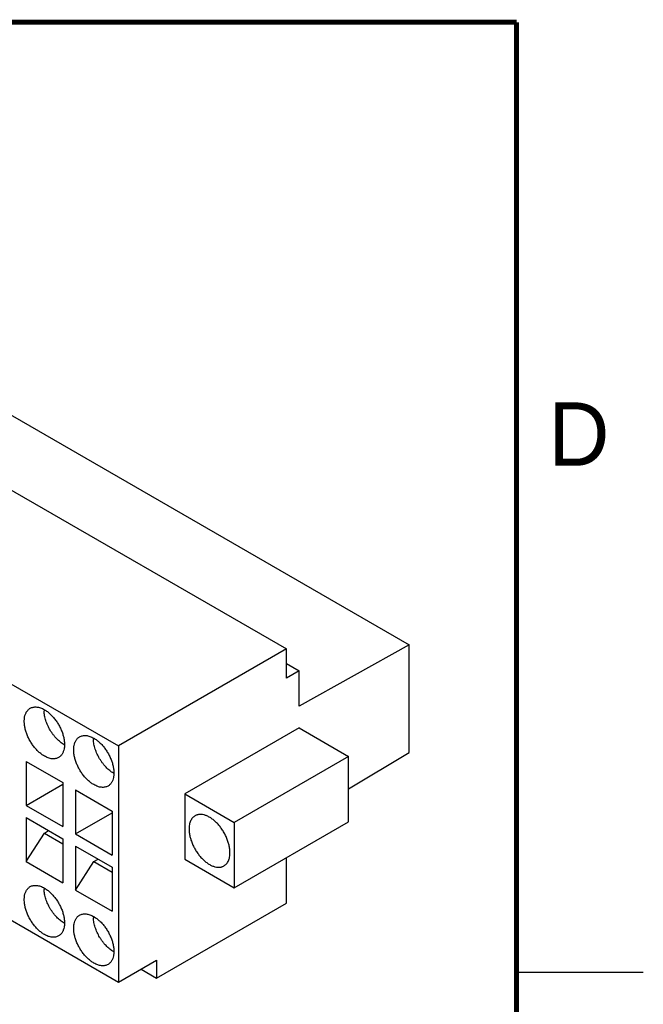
# Model space of a CAD drawing. Header units: inches. Extents: x 0 to 22, y 0 to 17.
# Tile 15 of 15: x 19.5 to 22, y 12.6 to 16.5. Entities that reach past the tile are written whole.
import ezdxf

# ---------------------------------------------------------------- set-up
doc = ezdxf.new("R2010")
doc.units = ezdxf.units.IN
doc.header["$LTSCALE"] = 1.21
doc.header["$MEASUREMENT"] = 0
doc.layers.get('0').update_dxf_attribs({"linetype": 'CONTINUOUS'})
doc.layers.add('02___PRT_ALL_AXES', color=7, linetype='CONTINUOUS')
doc.styles.add('TEXTSTYLE_2', font='txt')

msp = doc.modelspace()

# ---------------------------------------------------------------- linework, layer by layer
at = {"color": 7, "linetype": 'CONTINUOUS'}
for p, q in [((17.0842, 16.0521), (20.5919, 14.0268)), ((17.5686, 16.0682), (21.0763, 14.0429)), ((16.4216, 15.6695), (19.9293, 13.6442)), ((16.4216, 14.7373), (19.9293, 12.712)), ((20.5919, 14.0268), (19.9293, 13.6442)), ((20.5919, 13.911), (20.5919, 14.0268)), ((21.0763, 14.0429), (20.642, 13.8009)), ((21.0763, 13.6185), (21.0763, 14.0429)), ((20.5919, 13.9689), (20.642, 13.94)), ((20.642, 13.94), (20.5919, 13.911)), ((20.642, 13.8009), (20.642, 13.94)), ((20.642, 13.715), (20.191, 13.4546)), ((20.642, 13.715), (20.8369, 13.6024)), ((19.9293, 13.6442), (19.9293, 12.712)), ((20.8369, 13.6024), (20.3859, 13.342)), ((20.8369, 13.4755), (21.0763, 13.6185)), ((20.8369, 13.3453), (20.8369, 13.6024)), ((19.5647, 13.5831), (19.7094, 13.4996)), ((19.5647, 13.5831), (19.5647, 13.4096)), ((19.5647, 13.4096), (19.7094, 13.4931)), ((19.7094, 13.4996), (19.7094, 13.326)), ((19.7595, 13.4706), (19.9043, 13.387)), ((19.7595, 13.4706), (19.7595, 13.297)), ((20.191, 13.4546), (20.3859, 13.342)), ((20.191, 13.4546), (20.191, 13.1974)), ((19.5647, 13.4096), (19.7094, 13.326)), ((19.7595, 13.297), (19.9043, 13.3806)), ((19.9043, 13.387), (19.9043, 13.2135)), ((19.5647, 13.3613), (19.7094, 13.2778)), ((19.5647, 13.3613), (19.5647, 13.1878)), ((20.3859, 13.0849), (20.8369, 13.3453)), ((20.3859, 13.342), (20.3859, 13.0849)), ((19.5647, 13.1878), (19.637, 13.3003)), ((19.637, 13.3003), (19.6537, 13.3099)), ((19.637, 13.3003), (19.7094, 13.2585)), ((19.7595, 13.297), (19.9043, 13.2135)), ((19.7094, 13.2778), (19.7094, 13.1042)), ((19.7595, 13.2488), (19.9043, 13.1652)), ((19.7595, 13.2488), (19.7595, 13.0752)), ((19.5647, 13.1878), (19.7094, 13.1042)), ((19.7595, 13.0752), (19.8319, 13.1878)), ((19.8319, 13.1878), (19.8486, 13.1974)), ((19.8319, 13.1878), (19.9043, 13.146)), ((20.191, 13.1974), (20.3859, 13.0849)), ((20.5919, 13.0238), (20.5919, 13.2038)), ((19.9043, 13.1652), (19.9043, 12.9917)), ((19.7595, 13.0752), (19.9043, 12.9917)), ((20.0797, 12.7281), (20.5919, 13.0238)), ((19.9293, 12.712), (20.0797, 12.7988)), ((20.0797, 12.7988), (20.0797, 12.7281)), ((20.0184, 12.7634), (20.0797, 12.7281))]:
    msp.add_line(p, q, dxfattribs=at)
at = {"color": 2, "linetype": 'CONTINUOUS'}
msp.add_line((22, 12.75), (21.5, 12.75), dxfattribs=at)
at = {"color": 7, "linetype": 'CONTINUOUS', "const_width": 0.02}
for points in [[(21.5, 16.5), (0.5, 16.5)], [(21.5, 0.5), (21.5, 16.5)]]:
    msp.add_lwpolyline(points, dxfattribs=at)
at = {"layer": '02___PRT_ALL_AXES', "color": 7, "linetype": 'CONTINUOUS'}
for centre, radius, start, end in [((19.7451, 13.7865), 0.1094, 179.2036, 182.3125), ((19.7667, 13.7386), 0.1034, 239.9976, 240.8472), ((19.9399, 13.6739), 0.1094, 179.2036, 182.3125), ((19.9616, 13.6261), 0.1034, 239.9976, 240.8472), ((19.7451, 13.0825), 0.1094, 179.2036, 182.3125), ((19.7667, 13.0347), 0.1034, 239.9976, 240.8472), ((19.9399, 12.97), 0.1094, 179.2036, 182.3125), ((19.9616, 12.9221), 0.1034, 239.9976, 240.8472)]:
    msp.add_arc(centre, radius, start, end, dxfattribs=at)
for points, knots in [([(19.5809, 13.7928), (19.5828, 13.7939), (19.5867, 13.7957), (19.593, 13.7975), (19.5997, 13.7982), (19.6068, 13.798), (19.6142, 13.7967), (19.6218, 13.7945), (19.6295, 13.7914), (19.6345, 13.7887), (19.637, 13.7873)], [0, 0, 0, 0, 0.108017, 0.218067, 0.33198, 0.451313, 0.577244, 0.710595, 0.851595, 1, 1, 1, 1]), ([(19.637, 13.604), (19.633, 13.6064), (19.625, 13.6117), (19.6157, 13.6196), (19.6084, 13.6267), (19.6012, 13.6344), (19.5944, 13.6427), (19.5882, 13.6516), (19.5822, 13.6608), (19.5755, 13.6728), (19.5688, 13.6876), (19.5636, 13.7026), (19.5599, 13.7175), (19.5578, 13.7319), (19.5575, 13.7435), (19.5582, 13.7522), (19.5594, 13.7602), (19.5614, 13.7678), (19.5644, 13.7746), (19.567, 13.7792), (19.5699, 13.7834), (19.5732, 13.7871), (19.5769, 13.7902), (19.5796, 13.792), (19.5809, 13.7928)], [0, 0, 0, 0, 0.062335, 0.128715, 0.163168, 0.198321, 0.270276, 0.306859, 0.343664, 0.417387, 0.490402, 0.561677, 0.630266, 0.695344, 0.756283, 0.785089, 0.81275, 0.864642, 0.889025, 0.912472, 0.935113, 0.957114, 0.978671, 1, 1, 1, 1]), ([(19.715, 13.649), (19.7124, 13.6505), (19.7073, 13.6538), (19.6998, 13.6593), (19.6925, 13.6656), (19.6854, 13.6726), (19.6785, 13.6802), (19.672, 13.6883), (19.6658, 13.6969), (19.6601, 13.7059), (19.6549, 13.7152), (19.6503, 13.7248), (19.6462, 13.7344), (19.6427, 13.7442), (19.6399, 13.7539), (19.6371, 13.7664), (19.636, 13.7759), (19.6357, 13.782)], [0, 0, 0, 0, 0.055512, 0.113568, 0.173853, 0.236035, 0.299797, 0.36481, 0.430725, 0.497149, 0.563673, 0.629893, 0.695417, 0.759861, 0.822859, 0.884087, 1, 1, 1, 1]), ([(19.637, 13.7873), (19.6411, 13.7849), (19.6491, 13.7796), (19.6584, 13.7717), (19.6657, 13.7646), (19.6729, 13.7569), (19.6796, 13.7486), (19.6859, 13.7397), (19.6919, 13.7305), (19.6986, 13.7185), (19.7053, 13.7037), (19.7105, 13.6886), (19.7142, 13.6738), (19.7162, 13.6594), (19.7165, 13.6478), (19.7159, 13.639), (19.7147, 13.631), (19.7126, 13.6235), (19.7097, 13.6167), (19.7071, 13.6121), (19.7042, 13.6079), (19.7009, 13.6042), (19.6972, 13.6011), (19.6945, 13.5993), (19.6931, 13.5985)], [0, 0, 0, 0, 0.062335, 0.128715, 0.163168, 0.198321, 0.270276, 0.306859, 0.343664, 0.417387, 0.490402, 0.561677, 0.630266, 0.695344, 0.756283, 0.785089, 0.81275, 0.864642, 0.889025, 0.912472, 0.935113, 0.957114, 0.978671, 1, 1, 1, 1]), ([(19.8319, 13.4915), (19.8279, 13.4938), (19.8199, 13.4992), (19.8105, 13.507), (19.8033, 13.5141), (19.7961, 13.5219), (19.7893, 13.5302), (19.783, 13.5391), (19.7771, 13.5483), (19.7704, 13.5603), (19.7637, 13.5751), (19.7584, 13.5901), (19.7547, 13.605), (19.7527, 13.6194), (19.7524, 13.631), (19.7531, 13.6397), (19.7543, 13.6477), (19.7563, 13.6553), (19.7593, 13.6621), (19.7618, 13.6667), (19.7648, 13.6709), (19.7681, 13.6745), (19.7718, 13.6777), (19.7744, 13.6795), (19.7758, 13.6803)], [0, 0, 0, 0, 0.062335, 0.128715, 0.163168, 0.198321, 0.270276, 0.306859, 0.343664, 0.417387, 0.490402, 0.561677, 0.630266, 0.695344, 0.756283, 0.785089, 0.81275, 0.864642, 0.889025, 0.912472, 0.935113, 0.957114, 0.978671, 1, 1, 1, 1]), ([(19.7758, 13.6803), (19.7776, 13.6814), (19.7816, 13.6832), (19.7879, 13.6849), (19.7946, 13.6857), (19.8017, 13.6854), (19.8091, 13.6842), (19.8166, 13.682), (19.8243, 13.6788), (19.8294, 13.6762), (19.8319, 13.6747)], [0, 0, 0, 0, 0.108017, 0.218067, 0.33198, 0.451313, 0.577244, 0.710595, 0.851595, 1, 1, 1, 1]), ([(19.9099, 13.5365), (19.9073, 13.538), (19.9022, 13.5413), (19.8947, 13.5468), (19.8874, 13.5531), (19.8802, 13.5601), (19.8734, 13.5677), (19.8669, 13.5758), (19.8607, 13.5844), (19.855, 13.5934), (19.8498, 13.6027), (19.8452, 13.6122), (19.8411, 13.6219), (19.8376, 13.6316), (19.8348, 13.6413), (19.832, 13.6539), (19.8309, 13.6633), (19.8306, 13.6695)], [0, 0, 0, 0, 0.055512, 0.113568, 0.173853, 0.236035, 0.299797, 0.36481, 0.430725, 0.497149, 0.563673, 0.629893, 0.695417, 0.759861, 0.822859, 0.884087, 1, 1, 1, 1]), ([(19.8319, 13.6747), (19.8359, 13.6724), (19.8439, 13.6671), (19.8533, 13.6592), (19.8605, 13.6521), (19.8677, 13.6444), (19.8745, 13.636), (19.8808, 13.6272), (19.8867, 13.618), (19.8934, 13.606), (19.9001, 13.5911), (19.9054, 13.5761), (19.9091, 13.5613), (19.9111, 13.5469), (19.9114, 13.5353), (19.9107, 13.5265), (19.9095, 13.5185), (19.9075, 13.511), (19.9046, 13.5041), (19.902, 13.4995), (19.899, 13.4954), (19.8957, 13.4917), (19.8921, 13.4885), (19.8894, 13.4868), (19.888, 13.486)], [0, 0, 0, 0, 0.062335, 0.128715, 0.163168, 0.198321, 0.270276, 0.306859, 0.343664, 0.417387, 0.490402, 0.561677, 0.630266, 0.695344, 0.756283, 0.785089, 0.81275, 0.864642, 0.889025, 0.912472, 0.935113, 0.957114, 0.978671, 1, 1, 1, 1]), ([(19.6931, 13.5985), (19.6913, 13.5974), (19.6874, 13.5956), (19.6811, 13.5938), (19.6743, 13.5931), (19.6673, 13.5933), (19.6599, 13.5946), (19.6523, 13.5968), (19.6446, 13.5999), (19.6396, 13.6026), (19.637, 13.604)], [0, 0, 0, 0, 0.108017, 0.218067, 0.33198, 0.451313, 0.577244, 0.710595, 0.851595, 1, 1, 1, 1]), ([(19.888, 13.486), (19.8862, 13.4849), (19.8823, 13.4831), (19.8759, 13.4813), (19.8692, 13.4806), (19.8621, 13.4808), (19.8548, 13.482), (19.8472, 13.4843), (19.8395, 13.4874), (19.8344, 13.4901), (19.8319, 13.4915)], [0, 0, 0, 0, 0.108017, 0.218067, 0.33198, 0.451313, 0.577244, 0.710595, 0.851595, 1, 1, 1, 1]), ([(20.2314, 13.3686), (20.2295, 13.3675), (20.2259, 13.365), (20.2212, 13.3603), (20.2171, 13.3548), (20.2137, 13.3484), (20.211, 13.3413), (20.2091, 13.3335), (20.208, 13.3251), (20.2077, 13.3193), (20.2077, 13.3163)], [0, 0, 0, 0, 0.10802, 0.218072, 0.331986, 0.45132, 0.577251, 0.7106, 0.851598, 1, 1, 1, 1]), ([(20.3692, 13.2231), (20.3692, 13.2278), (20.3686, 13.2376), (20.3664, 13.2498), (20.3638, 13.2599), (20.3607, 13.2701), (20.3568, 13.2803), (20.3522, 13.2904), (20.3471, 13.3003), (20.3399, 13.3123), (20.3302, 13.3258), (20.3197, 13.338), (20.3085, 13.3488), (20.2968, 13.358), (20.2867, 13.3641), (20.2787, 13.368), (20.271, 13.371), (20.2634, 13.373), (20.2558, 13.3739), (20.2505, 13.374), (20.2453, 13.3735), (20.2404, 13.3725), (20.2357, 13.3709), (20.2328, 13.3694), (20.2314, 13.3686)], [0, 0, 0, 0, 0.062332, 0.12871, 0.163163, 0.198315, 0.270269, 0.306852, 0.343656, 0.417379, 0.490395, 0.561671, 0.630262, 0.69534, 0.756281, 0.785087, 0.812748, 0.864641, 0.889024, 0.912472, 0.935112, 0.957113, 0.978671, 1, 1, 1, 1]), ([(20.2077, 13.3163), (20.2077, 13.3116), (20.2084, 13.3018), (20.2105, 13.2896), (20.2131, 13.2796), (20.2162, 13.2693), (20.2202, 13.2591), (20.2248, 13.2491), (20.2299, 13.2391), (20.237, 13.2271), (20.2467, 13.2137), (20.2573, 13.2014), (20.2685, 13.1906), (20.2801, 13.1815), (20.2902, 13.1753), (20.2982, 13.1715), (20.3059, 13.1684), (20.3136, 13.1664), (20.3211, 13.1655), (20.3265, 13.1654), (20.3316, 13.1659), (20.3366, 13.167), (20.3412, 13.1686), (20.3442, 13.17), (20.3456, 13.1708)], [0, 0, 0, 0, 0.062332, 0.12871, 0.163163, 0.198315, 0.270269, 0.306852, 0.343656, 0.417379, 0.490395, 0.561671, 0.630262, 0.69534, 0.756281, 0.785087, 0.812748, 0.864641, 0.889024, 0.912472, 0.935112, 0.957113, 0.978671, 1, 1, 1, 1]), ([(20.3456, 13.1708), (20.3474, 13.1719), (20.351, 13.1744), (20.3558, 13.1791), (20.3599, 13.1847), (20.3633, 13.191), (20.3659, 13.1982), (20.3678, 13.2059), (20.369, 13.2143), (20.3692, 13.2201), (20.3692, 13.2231)], [0, 0, 0, 0, 0.10802, 0.218072, 0.331986, 0.45132, 0.577251, 0.7106, 0.851598, 1, 1, 1, 1]), ([(19.5809, 13.0889), (19.5828, 13.0899), (19.5867, 13.0917), (19.593, 13.0935), (19.5997, 13.0942), (19.6068, 13.094), (19.6142, 13.0928), (19.6218, 13.0905), (19.6295, 13.0874), (19.6345, 13.0848), (19.637, 13.0833)], [0, 0, 0, 0, 0.108017, 0.218067, 0.33198, 0.451313, 0.577244, 0.710595, 0.851595, 1, 1, 1, 1]), ([(19.637, 12.9001), (19.633, 12.9024), (19.625, 12.9077), (19.6157, 12.9156), (19.6084, 12.9227), (19.6012, 12.9304), (19.5944, 12.9388), (19.5882, 12.9476), (19.5822, 12.9568), (19.5755, 12.9688), (19.5688, 12.9837), (19.5636, 12.9987), (19.5599, 13.0135), (19.5578, 13.028), (19.5575, 13.0395), (19.5582, 13.0483), (19.5594, 13.0563), (19.5614, 13.0638), (19.5644, 13.0707), (19.567, 13.0753), (19.5699, 13.0794), (19.5732, 13.0831), (19.5769, 13.0863), (19.5796, 13.0881), (19.5809, 13.0889)], [0, 0, 0, 0, 0.062335, 0.128715, 0.163168, 0.198321, 0.270276, 0.306859, 0.343664, 0.417387, 0.490402, 0.561677, 0.630266, 0.695344, 0.756283, 0.785089, 0.81275, 0.864642, 0.889025, 0.912472, 0.935113, 0.957114, 0.978671, 1, 1, 1, 1]), ([(19.715, 12.9451), (19.7124, 12.9466), (19.7073, 12.9498), (19.6998, 12.9554), (19.6925, 12.9617), (19.6854, 12.9687), (19.6785, 12.9762), (19.672, 12.9844), (19.6658, 12.993), (19.6601, 13.002), (19.6549, 13.0113), (19.6503, 13.0208), (19.6462, 13.0305), (19.6427, 13.0402), (19.6399, 13.0499), (19.6371, 13.0624), (19.636, 13.0719), (19.6357, 13.0781)], [0, 0, 0, 0, 0.055512, 0.113568, 0.173853, 0.236035, 0.299797, 0.36481, 0.430725, 0.497149, 0.563673, 0.629893, 0.695417, 0.759861, 0.822859, 0.884087, 1, 1, 1, 1]), ([(19.637, 13.0833), (19.6411, 13.081), (19.6491, 13.0756), (19.6584, 13.0678), (19.6657, 13.0607), (19.6729, 13.0529), (19.6796, 13.0446), (19.6859, 13.0357), (19.6919, 13.0265), (19.6986, 13.0145), (19.7053, 12.9997), (19.7105, 12.9847), (19.7142, 12.9698), (19.7162, 12.9554), (19.7165, 12.9438), (19.7159, 12.9351), (19.7147, 12.9271), (19.7126, 12.9195), (19.7097, 12.9127), (19.7071, 12.9081), (19.7042, 12.9039), (19.7009, 12.9003), (19.6972, 12.8971), (19.6945, 12.8953), (19.6931, 12.8945)], [0, 0, 0, 0, 0.062335, 0.128715, 0.163168, 0.198321, 0.270276, 0.306859, 0.343664, 0.417387, 0.490402, 0.561677, 0.630266, 0.695344, 0.756283, 0.785089, 0.81275, 0.864642, 0.889025, 0.912472, 0.935113, 0.957114, 0.978671, 1, 1, 1, 1]), ([(19.7758, 12.9763), (19.7776, 12.9774), (19.7816, 12.9792), (19.7879, 12.981), (19.7946, 12.9817), (19.8017, 12.9815), (19.8091, 12.9802), (19.8166, 12.978), (19.8243, 12.9749), (19.8294, 12.9722), (19.8319, 12.9708)], [0, 0, 0, 0, 0.108017, 0.218067, 0.33198, 0.451313, 0.577244, 0.710595, 0.851595, 1, 1, 1, 1]), ([(19.8319, 12.7876), (19.8279, 12.7899), (19.8199, 12.7952), (19.8105, 12.8031), (19.8033, 12.8102), (19.7961, 12.8179), (19.7893, 12.8263), (19.783, 12.8351), (19.7771, 12.8443), (19.7704, 12.8563), (19.7637, 12.8711), (19.7584, 12.8862), (19.7547, 12.901), (19.7527, 12.9154), (19.7524, 12.927), (19.7531, 12.9358), (19.7543, 12.9438), (19.7563, 12.9513), (19.7593, 12.9581), (19.7618, 12.9627), (19.7648, 12.9669), (19.7681, 12.9706), (19.7718, 12.9738), (19.7744, 12.9755), (19.7758, 12.9763)], [0, 0, 0, 0, 0.062335, 0.128715, 0.163168, 0.198321, 0.270276, 0.306859, 0.343664, 0.417387, 0.490402, 0.561677, 0.630266, 0.695344, 0.756283, 0.785089, 0.81275, 0.864642, 0.889025, 0.912472, 0.935113, 0.957114, 0.978671, 1, 1, 1, 1]), ([(19.9099, 12.8326), (19.9073, 12.834), (19.9022, 12.8373), (19.8947, 12.8429), (19.8874, 12.8492), (19.8802, 12.8561), (19.8734, 12.8637), (19.8669, 12.8718), (19.8607, 12.8804), (19.855, 12.8894), (19.8498, 12.8987), (19.8452, 12.9083), (19.8411, 12.9179), (19.8376, 12.9277), (19.8348, 12.9374), (19.832, 12.9499), (19.8309, 12.9594), (19.8306, 12.9656)], [0, 0, 0, 0, 0.055512, 0.113568, 0.173853, 0.236035, 0.299797, 0.36481, 0.430725, 0.497149, 0.563673, 0.629893, 0.695417, 0.759861, 0.822859, 0.884087, 1, 1, 1, 1]), ([(19.8319, 12.9708), (19.8359, 12.9684), (19.8439, 12.9631), (19.8533, 12.9552), (19.8605, 12.9482), (19.8677, 12.9404), (19.8745, 12.9321), (19.8808, 12.9232), (19.8867, 12.914), (19.8934, 12.902), (19.9001, 12.8872), (19.9054, 12.8722), (19.9091, 12.8573), (19.9111, 12.8429), (19.9114, 12.8313), (19.9107, 12.8226), (19.9095, 12.8146), (19.9075, 12.807), (19.9046, 12.8002), (19.902, 12.7956), (19.899, 12.7914), (19.8957, 12.7877), (19.8921, 12.7846), (19.8894, 12.7828), (19.888, 12.782)], [0, 0, 0, 0, 0.062335, 0.128715, 0.163168, 0.198321, 0.270276, 0.306859, 0.343664, 0.417387, 0.490402, 0.561677, 0.630266, 0.695344, 0.756283, 0.785089, 0.81275, 0.864642, 0.889025, 0.912472, 0.935113, 0.957114, 0.978671, 1, 1, 1, 1]), ([(19.6931, 12.8945), (19.6913, 12.8934), (19.6874, 12.8916), (19.6811, 12.8899), (19.6743, 12.8891), (19.6673, 12.8894), (19.6599, 12.8906), (19.6523, 12.8928), (19.6446, 12.896), (19.6396, 12.8986), (19.637, 12.9001)], [0, 0, 0, 0, 0.108017, 0.218067, 0.33198, 0.451313, 0.577244, 0.710595, 0.851595, 1, 1, 1, 1]), ([(19.888, 12.782), (19.8862, 12.7809), (19.8823, 12.7791), (19.8759, 12.7774), (19.8692, 12.7766), (19.8621, 12.7768), (19.8548, 12.7781), (19.8472, 12.7803), (19.8395, 12.7834), (19.8344, 12.7861), (19.8319, 12.7876)], [0, 0, 0, 0, 0.108017, 0.218067, 0.33198, 0.451313, 0.577244, 0.710595, 0.851595, 1, 1, 1, 1])]:
    msp.add_open_spline(points, degree=3, knots=knots, dxfattribs=at)

# ---------------------------------------------------------------- texts
at = {"color": 2, "linetype": 'CONTINUOUS', "insert": (21.625, 15), "char_height": 0.25, "width": 0.25, "attachment_point": 1, "line_spacing_factor": 0.9, "style": 'TEXTSTYLE_2'}
msp.add_mtext('D', dxfattribs=at)

doc.saveas('drawing.dxf')
